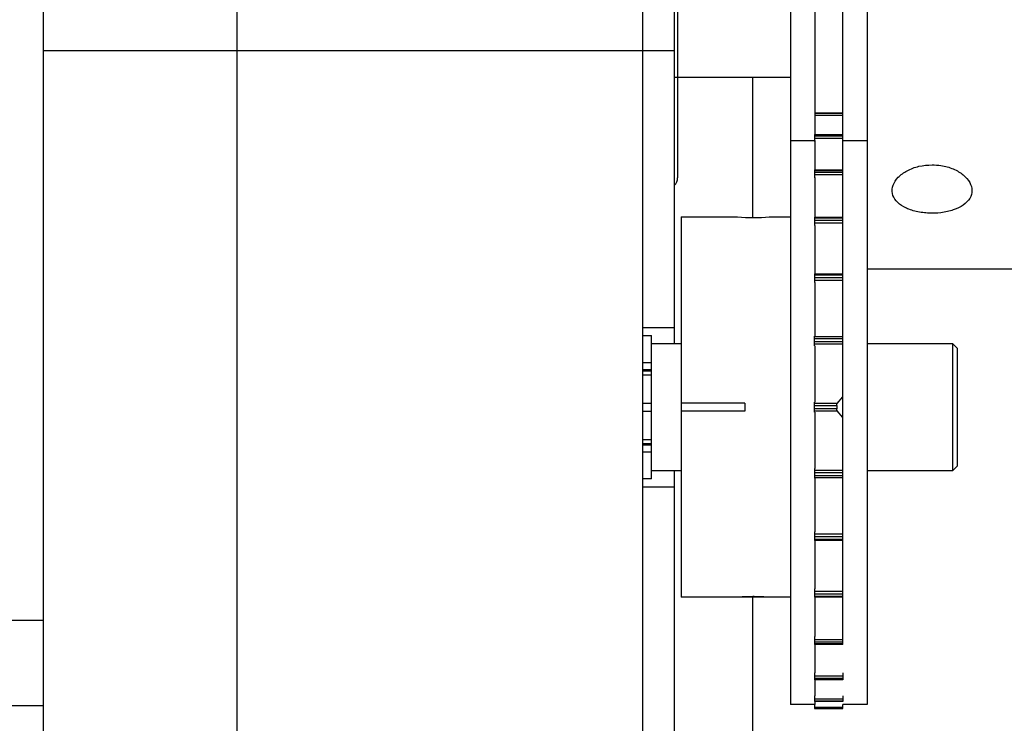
# Model space of a CAD drawing. Header units: inches. Extents: x 218.9 to 312.4, y 214.8 to 247.8.
# Tile 146 of 256: x 256.36 to 256.601, y 224.587 to 224.759. Entities that reach past the tile are written whole.
import ezdxf

# ---------------------------------------------------------------- set-up
doc = ezdxf.new("R2010")
doc.units = ezdxf.units.IN
doc.header["$LTSCALE"] = 0.25
doc.header["$MEASUREMENT"] = 0
doc.layers.add('ANNOTATIONS', color=1, linetype='Continuous')
doc.layers.add('MOTOR RH', color=7, linetype='Continuous')
doc.styles.add('ARIAL', font='arial.ttf', dxfattribs={"height": 0.09375})
doc.dimstyles.new('STANDARD$0', dxfattribs={"dimtxt": 0.09375, "dimasz": 0.09375, "dimexe": 0.03125, "dimexo": 0.046875, "dimgap": 0.09, "dimtad": 0, "dimtih": 1, "dimtoh": 1, "dimdec": 4, "dimzin": 0, "dimdsep": 46, "dimtxsty": 'ARIAL', "dimcen": 0.09, "dimadec": 0, "dimazin": 0, "dimtfac": 1, "dimtdec": 4, "dimtofl": 0, "dimtmove": 0, "dimatfit": 1, "dimfxl": 1, "dimtolj": 1, "dimtzin": 0, "dimarcsym": 0})

# ---------------------------------------------------------------- blocks, each defined once
blk = doc.blocks.new('*D113')
at = {"layer": 'ANNOTATIONS', "color": 0, "lineweight": -2, "transparency": 16777216}
for p, q in [((255.4929976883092, 223.5726725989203), (255.4929976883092, 225.8445399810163)), ((256.9914460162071, 225.558016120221), (256.9914460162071, 225.8445399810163)), ((255.5867476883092, 225.8132899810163), (256.0611257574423, 225.8132899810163)), ((256.8976960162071, 225.8132899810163), (256.4233179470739, 225.8132899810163))]:
    blk.add_line(p, q, dxfattribs=at)
at = {"layer": 'ANNOTATIONS', "color": 0, "transparency": 16777216}
for points in [[(255.5867476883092, 225.8289149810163), (255.5867476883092, 225.7976649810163), (255.4929976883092, 225.8132899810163)], [(256.8976960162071, 225.8289149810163), (256.8976960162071, 225.7976649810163), (256.9914460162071, 225.8132899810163)]]:
    blk.add_solid(points, dxfattribs=at)
at = {"layer": 'defpoints', "color": 0, "transparency": 16777216}
for p in [(255.4929976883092, 225.8132899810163), (256.9914460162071, 225.511141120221), (255.4929976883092, 223.5257975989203)]:
    blk.add_point(p, dxfattribs=at)
at = {"layer": 'ANNOTATIONS', "color": 0, "transparency": 16777216, "insert": (256.2422218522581, 225.8132899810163), "char_height": 0.09375, "attachment_point": 5, "style": 'ARIAL'}
blk.add_mtext('\\A1;25"', dxfattribs=at)
blk = doc.blocks.new('*D115')
at = {"layer": 'ANNOTATIONS', "color": 0, "lineweight": -2, "transparency": 16777216}
for p, q in [((255.4929976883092, 223.5726725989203), (255.4929976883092, 225.542391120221)), ((256.8367468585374, 224.8765007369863), (256.8367468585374, 225.542391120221)), ((255.5867476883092, 225.511141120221), (255.87455039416, 225.511141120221)), ((256.7429968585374, 225.511141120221), (256.4551941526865, 225.511141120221))]:
    blk.add_line(p, q, dxfattribs=at)
at = {"layer": 'ANNOTATIONS', "color": 0, "transparency": 16777216}
for points in [[(255.5867476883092, 225.526766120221), (255.5867476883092, 225.495516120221), (255.4929976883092, 225.511141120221)], [(256.7429968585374, 225.526766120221), (256.7429968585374, 225.495516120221), (256.8367468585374, 225.511141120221)]]:
    blk.add_solid(points, dxfattribs=at)
at = {"layer": 'defpoints', "color": 0, "transparency": 16777216}
for p in [(256.8367468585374, 225.511141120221), (256.8367468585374, 224.8296257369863), (255.4929976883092, 223.5257975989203)]:
    blk.add_point(p, dxfattribs=at)
at = {"layer": 'ANNOTATIONS', "color": 0, "transparency": 16777216, "insert": (256.1648722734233, 225.511141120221), "char_height": 0.09375, "attachment_point": 5, "style": 'ARIAL'}
blk.add_mtext('\\A1;21 1/2"', dxfattribs=at)

msp = doc.modelspace()

# ---------------------------------------------------------------- linework, layer by layer
at = {"layer": 'MOTOR RH'}
for p, q in [((256.512807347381, 225.0006359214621), (256.512807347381, 224.4888244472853)), ((256.5206193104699, 224.679599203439), (256.5206193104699, 224.9412729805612)), ((256.5490570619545, 224.9299199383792), (256.5490570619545, 224.5911707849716)), ((256.5549940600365, 224.9299199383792), (256.5549940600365, 224.7307207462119)), ((256.5618697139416, 224.6059029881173), (256.5618697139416, 224.9299199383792)), ((256.5678067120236, 224.9299199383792), (256.5678067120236, 224.5911707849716)), ((256.3660567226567, 224.5649212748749), (256.3660567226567, 224.7630457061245)), ((256.4135574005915, 224.5649212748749), (256.4135574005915, 224.7630457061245)), ((256.3660567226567, 224.751328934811), (256.5206193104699, 224.751328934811)), ((256.5490570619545, 224.7446691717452), (256.5206193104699, 224.7446691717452)), ((256.5398734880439, 224.7103918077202), (256.5398734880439, 224.7446691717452)), ((256.5549940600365, 224.736057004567), (256.5618697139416, 224.736057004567)), ((256.5549940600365, 224.7360452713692), (256.5618697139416, 224.7360452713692)), ((256.5618697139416, 224.7358575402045), (256.5549940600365, 224.7358575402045)), ((256.5549940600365, 224.735472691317), (256.5618697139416, 224.735472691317)), ((256.5549799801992, 224.7307207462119), (256.5618697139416, 224.7307207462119)), ((256.5549799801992, 224.7307207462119), (256.5549799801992, 224.7290616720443)), ((256.5549799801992, 224.7306738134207), (256.5618697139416, 224.7306738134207)), ((256.5618697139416, 224.7303100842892), (256.5549799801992, 224.7303100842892)), ((256.5549799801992, 224.7298524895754), (256.5618697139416, 224.7298524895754)), ((256.5490570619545, 224.7292376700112), (256.5549799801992, 224.7292376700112)), ((256.5549940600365, 224.7292376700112), (256.5549940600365, 224.7220639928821)), ((256.5618697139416, 224.7292376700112), (256.5678067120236, 224.7292376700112)), ((256.5549799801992, 224.7220639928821), (256.5618697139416, 224.7220639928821)), ((256.5549799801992, 224.7220639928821), (256.5549799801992, 224.7201608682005)), ((256.5549799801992, 224.721958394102), (256.5618697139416, 224.721958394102)), ((256.5618697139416, 224.7214350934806), (256.5549799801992, 224.7214350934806)), ((256.5549799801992, 224.720928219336), (256.5618697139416, 224.720928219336)), ((256.5549940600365, 224.7202101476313), (256.5549940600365, 224.7105208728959)), ((256.5222783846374, 224.7105513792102), (256.5361071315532, 224.7105513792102)), ((256.5222783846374, 224.7105513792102), (256.5222783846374, 224.6174156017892)), ((256.5438721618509, 224.7105513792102), (256.5490570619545, 224.7105513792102)), ((256.5549799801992, 224.7105208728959), (256.5618697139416, 224.7105208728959)), ((256.5549799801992, 224.7105208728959), (256.5549799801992, 224.7084464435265)), ((256.5549799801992, 224.7103378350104), (256.5618697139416, 224.7103378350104)), ((256.5618697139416, 224.7096807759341), (256.5549799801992, 224.7096807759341)), ((256.5549799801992, 224.7091480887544), (256.5618697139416, 224.7091480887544)), ((256.5549940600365, 224.7084464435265), (256.5549940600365, 224.696666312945)), ((256.5549799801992, 224.696666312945), (256.5618697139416, 224.696666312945)), ((256.5549799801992, 224.696666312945), (256.5549799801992, 224.6945003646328)), ((256.5549799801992, 224.6963917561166), (256.5618697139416, 224.6963917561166)), ((256.6093692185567, 224.6977316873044), (256.5678067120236, 224.6977316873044)), ((256.5618697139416, 224.6956337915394), (256.5549799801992, 224.6956337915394)), ((256.5549799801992, 224.6951057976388), (256.5618697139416, 224.6951057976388)), ((256.5549940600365, 224.6945003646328), (256.5549940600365, 224.6813451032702)), ((256.512807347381, 224.6835157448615), (256.5206193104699, 224.6835157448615)), ((256.5129012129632, 224.681516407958), (256.5149944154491, 224.681516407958)), ((256.5129012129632, 224.6649843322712), (256.5129012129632, 224.681516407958)), ((256.5149944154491, 224.646452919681), (256.5149944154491, 224.681516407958)), ((256.5549799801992, 224.6790242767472), (256.5549799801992, 224.6813451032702)), ((256.5149944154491, 224.679599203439), (256.5222783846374, 224.679599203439)), ((256.5618697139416, 224.6811902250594), (256.5549799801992, 224.6811902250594)), ((256.5549799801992, 224.6808194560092), (256.5618697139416, 224.6808194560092)), ((256.5618697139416, 224.6800004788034), (256.5549799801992, 224.6800004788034)), ((256.5549799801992, 224.6795006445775), (256.5618697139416, 224.6795006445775)), ((256.5549940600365, 224.6790242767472), (256.5549940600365, 224.6651744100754)), ((256.5678067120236, 224.679599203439), (256.5887446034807, 224.679599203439)), ((256.5887446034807, 224.679599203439), (256.5899941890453, 224.6783484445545)), ((256.5887446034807, 224.679599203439), (256.5887446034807, 224.6483677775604)), ((256.512807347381, 224.6786089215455), (256.5129012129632, 224.6786089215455)), ((256.5899941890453, 224.6496185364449), (256.5899941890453, 224.6783484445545)), ((256.5129012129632, 224.6749411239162), (256.5149944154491, 224.6749411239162)), ((256.5129012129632, 224.673195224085), (256.5149944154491, 224.673195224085)), ((256.5129012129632, 224.6728620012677), (256.5149944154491, 224.6728620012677)), ((256.5129012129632, 224.671925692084), (256.5149944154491, 224.671925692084)), ((256.5129012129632, 224.6649843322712), (256.5149944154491, 224.6649843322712)), ((256.537903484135, 224.664953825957), (256.5222783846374, 224.664953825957)), ((256.537903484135, 224.664953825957), (256.537903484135, 224.663015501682)), ((256.5549799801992, 224.6627949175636), (256.5549799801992, 224.6651744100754)), ((256.5605004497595, 224.6648505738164), (256.5549799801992, 224.6648505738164)), ((256.5605004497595, 224.6648505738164), (256.5618697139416, 224.6665471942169)), ((256.5129012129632, 224.6629849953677), (256.5149944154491, 224.6629849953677)), ((256.5129012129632, 224.646452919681), (256.5129012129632, 224.6629849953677)), ((256.537903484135, 224.663015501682), (256.5222783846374, 224.663015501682)), ((256.5549799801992, 224.6644047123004), (256.5603960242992, 224.6644047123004)), ((256.5603960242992, 224.6635646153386), (256.5549799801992, 224.6635646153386)), ((256.5549799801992, 224.663116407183), (256.5605004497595, 224.663116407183)), ((256.5549940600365, 224.6627949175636), (256.5549940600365, 224.6489450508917)), ((256.5603960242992, 224.6644047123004), (256.5603960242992, 224.6635646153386)), ((256.5618697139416, 224.6614221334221), (256.5605004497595, 224.663116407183)), ((256.5129012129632, 224.6560412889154), (256.5149944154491, 224.6560412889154)), ((256.5129012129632, 224.6551073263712), (256.5149944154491, 224.6551073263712)), ((256.5129012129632, 224.6547717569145), (256.5149944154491, 224.6547717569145)), ((256.5129012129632, 224.6530282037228), (256.5149944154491, 224.6530282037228)), ((256.5129012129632, 224.6493580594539), (256.512807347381, 224.6493580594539)), ((256.5222783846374, 224.6483677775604), (256.5149944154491, 224.6483677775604)), ((256.5206193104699, 224.5649212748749), (256.5206193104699, 224.6483677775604)), ((256.5549799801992, 224.6489450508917), (256.5549799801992, 224.6466242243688)), ((256.5618697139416, 224.6484686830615), (256.5549799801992, 224.6484686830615)), ((256.5549799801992, 224.6479688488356), (256.5618697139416, 224.6479688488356)), ((256.5887446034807, 224.6483677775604), (256.5678067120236, 224.6483677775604)), ((256.5899941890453, 224.6496185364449), (256.5887446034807, 224.6483677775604)), ((256.5149944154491, 224.646452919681), (256.5129012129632, 224.646452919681)), ((256.5618697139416, 224.6471475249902), (256.5549799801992, 224.6471475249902)), ((256.5549799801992, 224.6467767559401), (256.5618697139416, 224.6467767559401)), ((256.5549940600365, 224.6466242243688), (256.5549940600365, 224.6334689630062)), ((256.512807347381, 224.6444535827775), (256.5206193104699, 224.6444535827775)), ((256.5549799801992, 224.6334689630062), (256.5549799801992, 224.6313006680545)), ((256.5618697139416, 224.6328635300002), (256.5549799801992, 224.6328635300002)), ((256.5549799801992, 224.6323355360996), (256.5618697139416, 224.6323355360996)), ((256.5618697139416, 224.6315775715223), (256.5549799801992, 224.6315775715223)), ((256.5618697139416, 224.6313006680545), (256.5549799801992, 224.6313006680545)), ((256.5549940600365, 224.6313006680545), (256.5549940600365, 224.6195228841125)), ((256.5549799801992, 224.6195228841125), (256.5549799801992, 224.6174484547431)), ((256.5618697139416, 224.618818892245), (256.5549799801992, 224.618818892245)), ((256.5361071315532, 224.6174156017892), (256.5222783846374, 224.6174156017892)), ((256.5434556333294, 224.6174156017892), (256.5365365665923, 224.6174156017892)), ((256.5398734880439, 224.4353140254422), (256.5398734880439, 224.6174156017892)), ((256.5490570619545, 224.6174156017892), (256.5438721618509, 224.6174156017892)), ((256.5549799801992, 224.6182885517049), (256.5618697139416, 224.6182885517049)), ((256.5618697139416, 224.6176314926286), (256.5549799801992, 224.6176314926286)), ((256.5618697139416, 224.6174484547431), (256.5549799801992, 224.6174484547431)), ((256.5549940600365, 224.6174484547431), (256.5549940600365, 224.6078061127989)), ((256.5549799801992, 224.6078061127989), (256.5549799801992, 224.6059029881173)), ((256.5618697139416, 224.6070387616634), (256.5549799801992, 224.6070387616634)), ((256.5549799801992, 224.6065342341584), (256.5618697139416, 224.6065342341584)), ((256.5618697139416, 224.6060085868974), (256.5549799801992, 224.6060085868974)), ((256.5618697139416, 224.6059029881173), (256.5549799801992, 224.6059029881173)), ((256.5549940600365, 224.6059029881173), (256.5549940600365, 224.5989616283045)), ((256.5549799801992, 224.5989076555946), (256.5549799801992, 224.5972462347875)), ((256.5618697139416, 224.5981168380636), (256.5549799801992, 224.5981168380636)), ((256.5549799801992, 224.5976592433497), (256.5618697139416, 224.5976592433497)), ((256.5618697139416, 224.5972931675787), (256.5549799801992, 224.5972931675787)), ((256.5618697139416, 224.5972462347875), (256.5549799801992, 224.5972462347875)), ((256.5549940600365, 224.5972462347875), (256.5549940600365, 224.5932710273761)), ((256.5618697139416, 224.5989076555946), (256.5618697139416, 224.5972462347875)), ((256.5549799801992, 224.5932710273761), (256.5549799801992, 224.591912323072)), ((256.5618697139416, 224.5924942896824), (256.5549799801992, 224.5924942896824)), ((256.5549799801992, 224.5921117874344), (256.5618697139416, 224.5921117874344)), ((256.5618697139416, 224.5932710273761), (256.5618697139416, 224.591912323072)), ((256.3134955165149, 224.590940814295), (256.3660567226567, 224.590940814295)), ((256.5549799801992, 224.5911707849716), (256.5490570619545, 224.5911707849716)), ((256.5618697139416, 224.5919240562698), (256.5549799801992, 224.5919240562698)), ((256.5618697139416, 224.591912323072), (256.5549799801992, 224.591912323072)), ((256.5549799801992, 224.5911801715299), (256.5549799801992, 224.5901664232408)), ((256.5618697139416, 224.590457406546), (256.5549799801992, 224.590457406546)), ((256.5549799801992, 224.5901664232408), (256.5618697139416, 224.5901664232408)), ((256.5618697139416, 224.5901640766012), (256.5549799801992, 224.5901640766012)), ((256.5549940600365, 224.591912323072), (256.5549940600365, 224.5911801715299)), ((256.5618697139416, 224.5901664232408), (256.5618697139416, 224.5911801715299)), ((256.5678067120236, 224.5911707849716), (256.5618697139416, 224.5911707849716))]:
    msp.add_line(p, q, dxfattribs=at)
for centre, radius, start, end in [((256.5189585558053, 224.7201242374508), 0.002460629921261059, 312.4541502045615, 7.016709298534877e-15), ((256.5399606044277, 224.7585994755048), 0.04820705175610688, 265.4151201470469, 274.6541403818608)]:
    msp.add_arc(centre, radius, start, end, dxfattribs=at)
for points, knots in [([(256.5214195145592, 224.8628412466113), (256.5214195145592, 224.8627385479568), (256.5214195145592, 224.8625299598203), (256.5214195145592, 224.8608172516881), (256.5214195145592, 224.8582249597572), (256.5214195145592, 224.8549510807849), (256.5214195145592, 224.8500517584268), (256.5214195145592, 224.8438468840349), (256.5214195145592, 224.8365567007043), (256.5214195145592, 224.8306412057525), (256.5214195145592, 224.824362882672), (256.5214195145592, 224.8171822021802), (256.5214195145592, 224.8091059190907), (256.5214195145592, 224.8002749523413), (256.5214195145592, 224.7914830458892), (256.5214195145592, 224.7826904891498), (256.5214195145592, 224.7738592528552), (256.5214195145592, 224.7657828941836), (256.5214195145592, 224.7586007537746), (256.5214195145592, 224.7502098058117), (256.5214195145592, 224.7425749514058), (256.5214195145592, 224.7359957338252), (256.5214195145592, 224.7316805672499), (256.5214195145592, 224.7280121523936), (256.5214195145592, 224.7247404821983), (256.5214195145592, 224.722146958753), (256.5214195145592, 224.720434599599), (256.5214195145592, 224.7202260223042), (256.5214195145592, 224.7201233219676)], [0, 0, 0, 0, 0.03881994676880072, 0.07884602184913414, 0.1199929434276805, 0.1521648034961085, 0.1843365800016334, 0.2499563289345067, 0.2828017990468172, 0.3156641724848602, 0.3478333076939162, 0.3800051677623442, 0.4211536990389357, 0.4611694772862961, 0.4999995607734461, 0.5388191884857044, 0.5788452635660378, 0.6199937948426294, 0.6521634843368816, 0.6843352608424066, 0.7499550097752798, 0.7828078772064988, 0.8156629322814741, 0.8478301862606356, 0.8800068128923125, 0.9211487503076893, 0.9611748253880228, 1, 1, 1, 1]), ([(256.5837439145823, 224.7233264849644), (256.5826494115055, 224.7232514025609), (256.5804605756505, 224.7231012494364), (256.5775432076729, 224.7219594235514), (256.5753187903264, 224.7203197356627), (256.5740393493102, 224.7183381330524), (256.5738571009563, 224.7163012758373), (256.5747803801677, 224.7144329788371), (256.5767073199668, 224.7129220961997), (256.5794291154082, 224.7118856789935), (256.5826408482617, 224.7114026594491), (256.5859705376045, 224.7115021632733), (256.5890439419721, 224.7121751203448), (256.5915287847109, 224.713378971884), (256.5931416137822, 224.7150338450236), (256.5936977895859, 224.7169861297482), (256.5931305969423, 224.7190262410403), (256.5915185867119, 224.7209196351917), (256.5890319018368, 224.7224029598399), (256.5862870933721, 224.7232085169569), (256.5844667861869, 224.7232929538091), (256.5837439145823, 224.7233264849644)], [0, 0, 0, 0, 0.05348455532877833, 0.1069607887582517, 0.1606336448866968, 0.2144172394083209, 0.2679977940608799, 0.3213904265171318, 0.374877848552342, 0.4286117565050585, 0.4823609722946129, 0.5358608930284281, 0.5892351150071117, 0.6428056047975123, 0.6965954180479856, 0.7502677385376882, 0.803686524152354, 0.8571248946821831, 0.9107753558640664, 0.9645675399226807, 1, 1, 1, 1]), ([(256.5603960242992, 224.6644047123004), (256.5603980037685, 224.6644573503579), (256.5604019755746, 224.6645629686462), (256.5604289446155, 224.664704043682), (256.5604653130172, 224.6647994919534), (256.560490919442, 224.6648367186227), (256.5605004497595, 224.6648505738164)], [0, 0, 0, 0, 0.2748683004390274, 0.5515233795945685, 0.8330838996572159, 0.9999999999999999, 0.9999999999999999, 0.9999999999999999, 0.9999999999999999]), ([(256.5605004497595, 224.663116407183), (256.5604831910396, 224.6631445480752), (256.5604487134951, 224.6632007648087), (256.5604124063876, 224.6633398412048), (256.5603970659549, 224.6634695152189), (256.5603962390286, 224.6635450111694), (256.5603960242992, 224.6635646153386)], [0, 0, 0, 0, 0.3034104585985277, 0.6061195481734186, 0.8977203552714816, 0.9999999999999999, 0.9999999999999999, 0.9999999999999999, 0.9999999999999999]), ([(256.5438721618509, 224.6174156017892), (256.5438291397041, 224.6174195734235), (256.5437430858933, 224.6174275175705), (256.5430714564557, 224.6174806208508), (256.5420826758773, 224.6175380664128), (256.5408458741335, 224.6175789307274), (256.5395122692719, 224.6175830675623), (256.5382335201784, 224.6175539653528), (256.5371406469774, 224.617497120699), (256.5363928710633, 224.6174434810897), (256.5360393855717, 224.6174141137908), (256.5360938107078, 224.617419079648), (256.5361071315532, 224.6174202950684)], [0, 0, 0, 0, 0.1071299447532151, 0.2142835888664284, 0.3215990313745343, 0.4290418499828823, 0.5362464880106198, 0.643246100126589, 0.7503111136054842, 0.8577673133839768, 0.9651877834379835, 0.9999999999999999, 0.9999999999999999, 0.9999999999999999, 0.9999999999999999]), ([(256.3132890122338, 224.6118564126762), (256.3173515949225, 224.6118564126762), (256.3254769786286, 224.6118564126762), (256.3396051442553, 224.6118564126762), (256.353259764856, 224.6118564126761), (256.3622414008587, 224.6118564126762), (256.3660567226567, 224.6118564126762)], [0, 0, 0, 0, 0.2674845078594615, 0.5349833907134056, 0.802464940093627, 1, 1, 1, 1])]:
    msp.add_open_spline(points, degree=3, knots=knots, dxfattribs=at)

# ---------------------------------------------------------------- dimensions: what is measured, and where the dimension line sits
at = {"layer": 'ANNOTATIONS'}
dim = msp.add_linear_dim(base=(255.4929976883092, 225.8132899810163), p1=(256.9914460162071, 225.511141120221), p2=(255.4929976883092, 223.5257975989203), text='25"', dimstyle='STANDARD$0', dxfattribs=at)
dim.commit()
dim.dimension.update_dxf_attribs({"geometry": '*D113', "text_midpoint": (256.2422218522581, 225.8132899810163), "dimtype": 160})
dim = msp.add_linear_dim(base=(256.8367468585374, 225.511141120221), p1=(255.4929976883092, 223.5257975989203), p2=(256.8367468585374, 224.8296257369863), text='21 1/2"', dimstyle='STANDARD$0', dxfattribs=at)
dim.commit()
dim.dimension.update_dxf_attribs({"geometry": '*D115', "text_midpoint": (256.1648722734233, 225.511141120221)})

doc.saveas('drawing.dxf')
